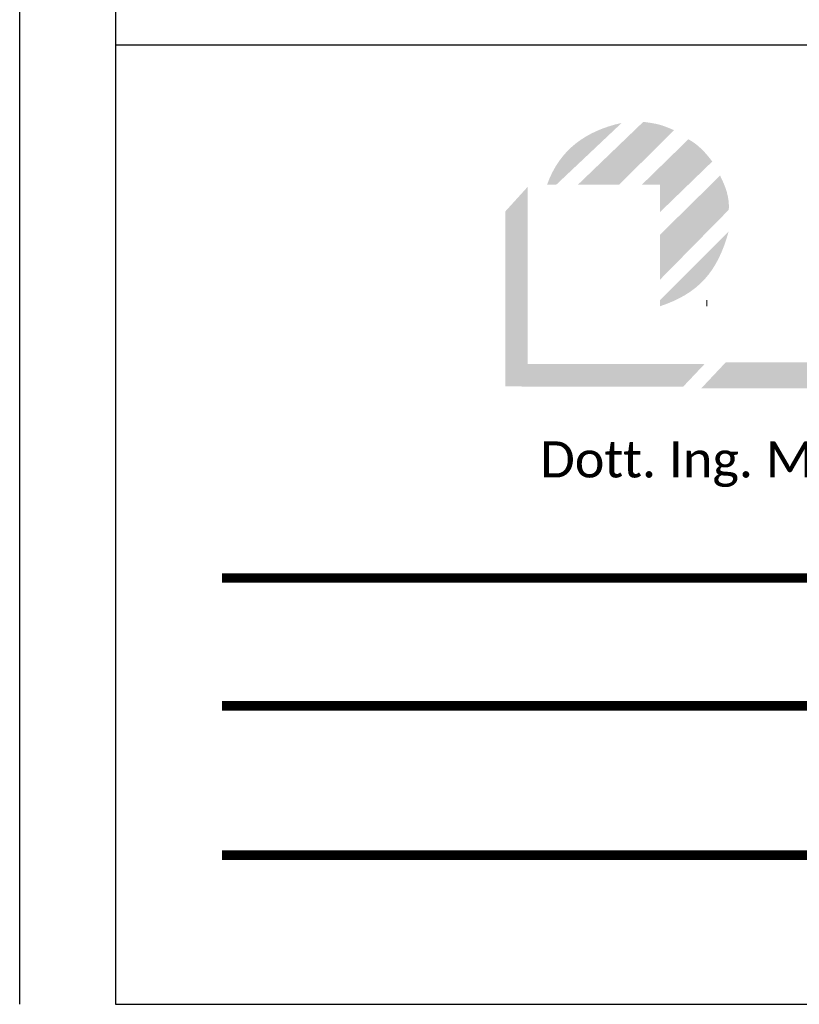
# Model space of a CAD drawing. Header units: millimetres. Extents: x 11478 to 11683, y -28227 to -27935.
# Tile 1 of 6: x 11478 to 11518, y -28227 to -28176. Entities that reach past the tile are written whole.
import ezdxf

# ---------------------------------------------------------------- set-up
doc = ezdxf.new("R2010")
doc.units = ezdxf.units.MM
doc.styles.add('Calibri', font='calibriz.ttf')

msp = doc.modelspace()

# ---------------------------------------------------------------- hatches: boundary and pattern name
at = {"linetype": 'Continuous', "lineweight": 0}
h = msp.add_hatch(color=162, dxfattribs=at)
edge = h.paths.add_edge_path()
edge.add_spline(control_points=[(11505.722, -28184.65), (11505.722, -28184.65), (11509.142, -28181.422), (11509.142, -28181.422)], knot_values=[2, 2, 2, 2, 3, 3, 3, 3], degree=3, periodic=0)
edge.add_spline(control_points=[(11509.142, -28181.422), (11507.29, -28181.833), (11505.897, -28182.805), (11505.246, -28184.65)], knot_values=[0, 0, 0, 0, 1, 1, 1, 1], degree=3, periodic=0)
edge.add_spline(control_points=[(11505.246, -28184.65), (11505.246, -28184.65), (11505.722, -28184.65), (11505.722, -28184.65)], knot_values=[1, 1, 1, 1, 2, 2, 2, 2], degree=3, periodic=0)
edge = h.paths.add_edge_path()
edge.add_spline(control_points=[(11509.006, -28184.65), (11509.006, -28184.65), (11511.864, -28181.801), (11511.864, -28181.801)], knot_values=[3, 3, 3, 3, 4, 4, 4, 4], degree=3, periodic=0)
edge.add_spline(control_points=[(11511.864, -28181.801), (11511.159, -28181.49), (11510.993, -28181.47), (11510.268, -28181.366)], knot_values=[0, 0, 0, 0, 1, 1, 1, 1], degree=3, periodic=0)
edge.add_spline(control_points=[(11510.268, -28181.366), (11510.268, -28181.366), (11506.85, -28184.65), (11506.85, -28184.65)], knot_values=[1, 1, 1, 1, 2, 2, 2, 2], degree=3, periodic=0)
edge.add_spline(control_points=[(11506.85, -28184.65), (11506.85, -28184.65), (11509.006, -28184.65), (11509.006, -28184.65)], knot_values=[2, 2, 2, 2, 3, 3, 3, 3], degree=3, periodic=0)
edge = h.paths.add_edge_path()
edge.add_spline(control_points=[(11511.141, -28186.069), (11511.141, -28186.069), (11513.862, -28183.436), (11513.862, -28183.436)], knot_values=[0, 0, 0, 0, 1, 1, 1, 1], degree=3, periodic=0)
edge.add_spline(control_points=[(11513.862, -28183.436), (11513.489, -28182.939), (11513.116, -28182.546), (11512.618, -28182.276)], knot_values=[1, 1, 1, 1, 2, 2, 2, 2], degree=3, periodic=0)
edge.add_spline(control_points=[(11512.618, -28182.276), (11512.618, -28182.276), (11510.185, -28184.65), (11510.185, -28184.65)], knot_values=[2, 2, 2, 2, 3, 3, 3, 3], degree=3, periodic=0)
edge.add_spline(control_points=[(11510.185, -28184.65), (11510.185, -28184.65), (11511.141, -28184.65), (11511.141, -28184.65)], knot_values=[3, 3, 3, 3, 4, 4, 4, 4], degree=3, periodic=0)
edge.add_spline(control_points=[(11511.141, -28184.65), (11511.141, -28184.65), (11511.141, -28186.069), (11511.141, -28186.069)], knot_values=[4, 4, 4, 4, 5, 5, 5, 5], degree=3, periodic=0)
edge = h.paths.add_edge_path()
edge.add_spline(control_points=[(11511.141, -28189.593), (11511.141, -28189.593), (11514.725, -28185.951), (11514.725, -28185.951)], knot_values=[3, 3, 3, 3, 4, 4, 4, 4], degree=3, periodic=0)
edge.add_spline(control_points=[(11514.725, -28185.951), (11514.766, -28185.288), (11514.559, -28184.749), (11514.269, -28184.169)], knot_values=[0, 0, 0, 0, 1, 1, 1, 1], degree=3, periodic=0)
edge.add_spline(control_points=[(11514.269, -28184.169), (11514.269, -28184.169), (11511.141, -28187.248), (11511.141, -28187.248)], knot_values=[1, 1, 1, 1, 2, 2, 2, 2], degree=3, periodic=0)
edge.add_spline(control_points=[(11511.141, -28187.248), (11511.141, -28187.248), (11511.141, -28189.593), (11511.141, -28189.593)], knot_values=[2, 2, 2, 2, 3, 3, 3, 3], degree=3, periodic=0)
edge = h.paths.add_edge_path()
edge.add_spline(control_points=[(11514.715, -28187.086), (11514.715, -28187.086), (11511.141, -28190.659), (11511.141, -28190.659)], knot_values=[0, 0, 0, 0, 1, 1, 1, 1], degree=3, periodic=0)
edge.add_spline(control_points=[(11511.141, -28190.659), (11511.141, -28190.659), (11511.141, -28190.981), (11511.141, -28190.981)], knot_values=[1, 1, 1, 1, 2, 2, 2, 2], degree=3, periodic=0)
edge.add_spline(control_points=[(11511.141, -28190.981), (11513.161, -28190.302), (11514.136, -28189.188), (11514.715, -28187.086)], knot_values=[2, 2, 2, 2, 3, 3, 3, 3], degree=3, periodic=0)
for color, points in [(151, [(11512.342, -28195.176), (11513.468, -28193.986), (11504.233, -28193.986), (11504.233, -28184.761), (11503.066, -28186.044), (11503.066, -28195.163)]), (252, [(11539.026, -28195.265), (11539.026, -28193.899), (11514.57, -28193.899), (11513.285, -28195.265)])]:
    msp.add_hatch(color=color, dxfattribs=at).paths.add_polyline_path(points)

# ---------------------------------------------------------------- linework, layer by layer
for p, q in [((11477.751, -28227.371), (11477.751, -27935.371)), ((11482.751, -27940.371), (11482.751, -28227.371)), ((11560.529, -28177.371), (11482.751, -28177.371)), ((11482.751, -28227.371), (11682.751, -28227.371))]:
    msp.add_line(p, q)
at = {"color": 151, "const_width": 0.5}
for points in [[(11488.306, -28205.149), (11677.195, -28205.149)], [(11488.306, -28211.815), (11677.195, -28211.815)], [(11677.195, -28219.593), (11488.306, -28219.593)]]:
    msp.add_lwpolyline(points, dxfattribs=at)
at = {"color": 179, "lineweight": 0}
msp.add_open_spline([(11513.579, -28190.659), (11513.579, -28190.659), (11513.579, -28190.981), (11513.579, -28190.981)], degree=3, dxfattribs=at)

# ---------------------------------------------------------------- texts
at = {"color": 1, "insert": (11521.351, -28199.219), "char_height": 1.87704, "width": 38.42655, "attachment_point": 5, "style": 'Calibri'}
msp.add_mtext('{\\C251;\\c5855577;Dott. Ing. MAURO MASSARI}', dxfattribs=at)

doc.saveas('drawing.dxf')
